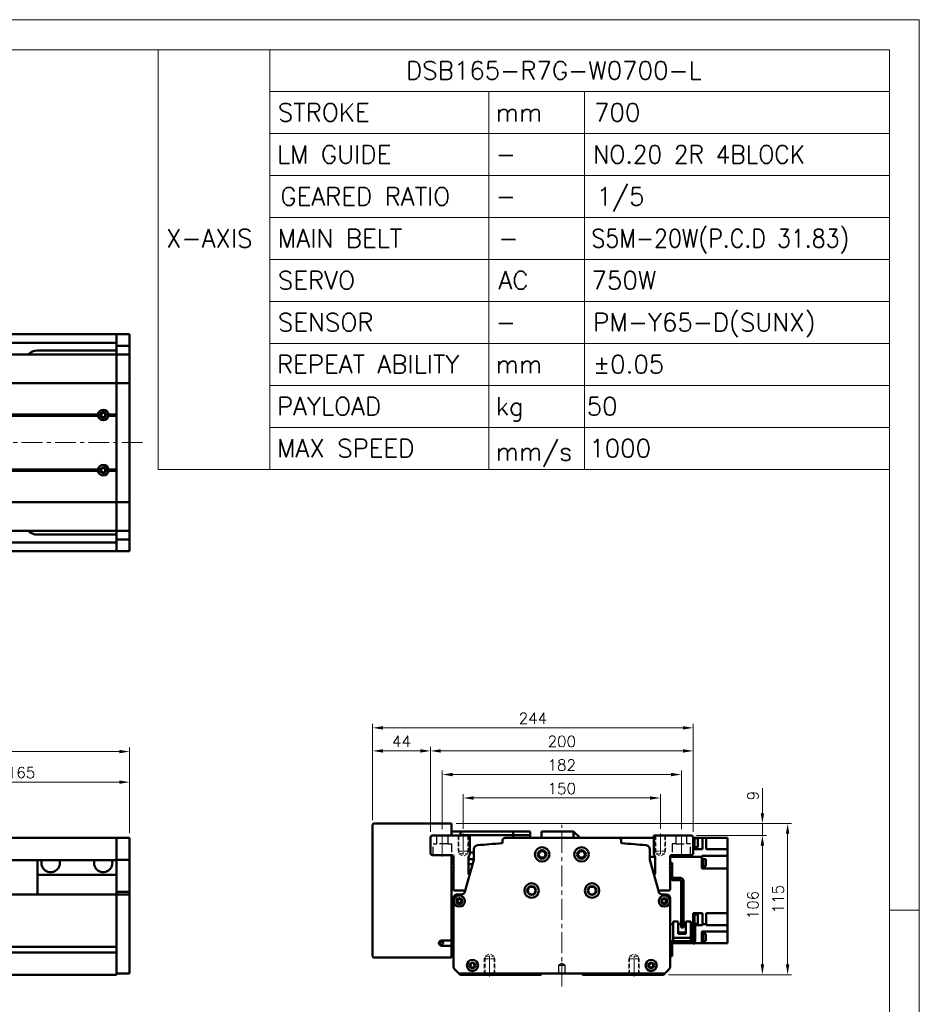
# Model space of a CAD drawing. Header units: millimetres. Extents: x 46891 to 50463, y 6223 to 9884.
# Tile 6 of 6: x 49778 to 50463, y 9135 to 9884. Entities that reach past the tile are written whole.
import ezdxf

# ---------------------------------------------------------------- set-up
doc = ezdxf.new("R2010")
doc.units = ezdxf.units.MM
doc.header["$LTSCALE"] = 0.5
for name, pattern in [('CENTER', [50.8, 31.75, -6.35, 6.35, -6.35]), ('HIDDEN', [9.525, 6.35, -3.175]), ('HIDDENX2', [19.05, 12.7, -6.35])]:
    doc.linetypes.add(name, pattern=pattern)
doc.layers.get('0').update_dxf_attribs({"lineweight": 20})
doc.layers.add('1', color=1, linetype='CENTER', lineweight=13)
doc.layers.add('외형선(ISO)', color=7, linetype='Continuous', lineweight=50)
doc.layers.add('2', color=2, linetype='HIDDENX2')
doc.styles.add('DSR TEXT', font='romans.shx', dxfattribs={"bigfont": 'whgtxt.shx'})
doc.styles.get("Standard").update_dxf_attribs({"font": 'romans.shx', "bigfont": 'whgtxt.shx'})
doc.dimstyles.new('DSR', dxfattribs={"dimscale": 2, "dimtxt": 3, "dimasz": 3, "dimexe": 0.5, "dimexo": 0.5, "dimgap": 0.5, "dimtad": 1, "dimdsep": 46, "dimtxsty": 'Standard', "dimcen": 2.5, "dimclrd": 4, "dimclre": 4, "dimclrt": 2, "dimadec": 0, "dimazin": 2, "dimtfac": 1, "dimtmove": 0, "dimatfit": 3, "dimfxl": 0, "dimlwd": -1, "dimlwe": -1, "dimarcsym": 0})

# ---------------------------------------------------------------- blocks, each defined once
blk = doc.blocks.new('A$C1C1952E1')
for p, q in [((293, 292), (293, 222)), ((311.67, 292), (311.67, 222)), ((311.67, 285), (415, 285)), ((348.18, 285), (348.18, 222)), ((364.13, 285), (364.13, 222)), ((311.67, 278), (415, 278)), ((311.67, 271), (415, 271)), ((311.67, 264), (415, 264)), ((311.67, 257), (415, 257)), ((311.67, 250), (415, 250)), ((311.67, 243), (415, 243)), ((311.67, 236), (415, 236)), ((311.67, 229), (415, 229)), ((293, 222), (415, 222))]:
    blk.add_line(p, q)
at = {"color": 1}
blk.add_lwpolyline([(0, 0), (420, 0), (420, 297), (0, 297)], close=True, dxfattribs=at)
at = {"color": 3}
blk.add_lwpolyline([(5, 5), (415, 5), (415, 292), (5, 292)], close=True, dxfattribs=at)
blk = doc.blocks.new('*D79')
at = {"color": 1, "linetype": 'ByBlock'}
for p, q in [((49696.92, 9277.17), (49696.92, 9307.08)), ((49861.92, 9265.17), (49861.92, 9307.08)), ((49704.72, 9304.08), (49854.12, 9304.08))]:
    blk.add_line(p, q, dxfattribs=at)
at = {"color": 1}
for points in [[(49704.72, 9305.38), (49704.72, 9302.78), (49696.92, 9304.08)], [(49854.12, 9305.38), (49854.12, 9302.78), (49861.92, 9304.08)]]:
    blk.add_solid(points, dxfattribs=at)
at = {"layer": 'Defpoints', "color": 0}
for p in [(49861.92, 9304.08), (49696.92, 9273.57), (49861.92, 9261.57)]:
    blk.add_point(p, dxfattribs=at)
at = {"color": 3, "insert": (49779.42, 9311.28), "char_height": 8.4, "attachment_point": 5, "style": 'DSR TEXT'}
blk.add_mtext('165', dxfattribs=at)
blk = doc.blocks.new('*D80')
at = {"color": 1, "linetype": 'ByBlock'}
for p, q in [((48791.92, 9265.17), (48791.92, 9330.33)), ((49861.92, 9265.17), (49861.92, 9330.33)), ((49854.12, 9327.33), (48799.72, 9327.33))]:
    blk.add_line(p, q, dxfattribs=at)
at = {"color": 1}
for points in [[(48799.72, 9328.63), (48799.72, 9326.03), (48791.92, 9327.33)], [(49854.12, 9328.63), (49854.12, 9326.03), (49861.92, 9327.33)]]:
    blk.add_solid(points, dxfattribs=at)
at = {"layer": 'Defpoints', "color": 0}
for p in [(48791.92, 9327.33), (48791.92, 9261.57), (49861.92, 9261.57)]:
    blk.add_point(p, dxfattribs=at)
at = {"color": 3, "insert": (49326.92, 9334.53), "char_height": 8.4, "attachment_point": 5, "style": 'DSR TEXT'}
blk.add_mtext('1070', dxfattribs=at)
blk = doc.blocks.new('A$C1E181772')
at = {"layer": '외형선(ISO)'}
for p, q in [((17.4, 71), (17.4, 59.6)), ((19, 71), (17.4, 71)), ((9, 22), (9, 57.5)), ((10.6, 57.5), (10.6, 22)), ((11.1, 59.6), (16.9, 59.6)), ((16.9, 58), (11.1, 58)), ((17.4, 59.6), (18.94, 59.6)), ((1.6, 25), (0, 25)), ((0, 22), (0, 25)), ((1.6, 25), (1.6, 22)), ((3.3, 26.5), (3.3, 14.1)), ((7, 26.5), (3.3, 26.5)), ((7, 17.1), (7, 26.5)), ((16.7, 26.5), (13, 26.5)), ((13, 26.5), (13, 17.1)), ((16.7, 14.1), (16.7, 26.5)), ((0, 22), (0, 12)), ((1.6, 12.1), (1.6, 22)), ((7, 18.1), (13, 18.1)), ((13, 17.8), (7, 17.8)), ((7, 17.1), (13, 17.1)), ((10.6, 22), (9, 22)), ((2, 10), (16.9, 10)), ((17, 11.6), (2.1, 11.6)), ((3.3, 11.6), (3.3, 14.1)), ((5.3, 14.1), (3.3, 14.1)), ((14.7, 14.1), (5.3, 14.1)), ((16.7, 14.1), (14.7, 14.1)), ((16.7, 14.1), (16.7, 11.6)), ((17.4, 9.5), (17.4, 3)), ((17.4, 0), (17.4, 3)), ((17.4, 0), (19, 0))]:
    blk.add_line(p, q, dxfattribs=at)
for centre, radius, start, end in [((16.9, 60.1), 0.5, 270, 0), ((11.1, 57.5), 2.1, 90, 180), ((11.1, 57.5), 0.5, 90, 180), ((16.9, 60.1), 2.1, 270, 346.22585), ((2, 12), 2, 179.99989, 269.99989), ((2.1, 12.1), 0.5, 179.99989, 269.99989), ((16.9, 9.5), 0.5, 359.99989, 89.99989), ((17, 9.6), 2, 0.24541, 89.99989)]:
    blk.add_arc(centre, radius, start, end, dxfattribs=at)
blk = doc.blocks.new('*D83')
at = {"color": 1, "linetype": 'ByBlock'}
for p, q in [((50116.01, 9268.61), (50116.01, 9295)), ((50258.21, 9292), (50123.81, 9292)), ((50266.01, 9268.61), (50266.01, 9295))]:
    blk.add_line(p, q, dxfattribs=at)
at = {"color": 1}
for points in [[(50123.81, 9293.3), (50123.81, 9290.7), (50116.01, 9292)], [(50258.21, 9293.3), (50258.21, 9290.7), (50266.01, 9292)]]:
    blk.add_solid(points, dxfattribs=at)
at = {"layer": 'Defpoints', "color": 0}
for p in [(50116.01, 9292), (50116.01, 9265.01), (50266.01, 9265.01)]:
    blk.add_point(p, dxfattribs=at)
at = {"color": 3, "insert": (50191.01, 9299.2), "char_height": 8.4, "attachment_point": 5, "style": 'DSR TEXT'}
blk.add_mtext('150', dxfattribs=at)
blk = doc.blocks.new('*D84')
at = {"color": 1, "linetype": 'ByBlock'}
for p, q in [((50100.01, 9268.17), (50100.01, 9312.83)), ((50282.01, 9268.17), (50282.01, 9312.83)), ((50274.21, 9309.83), (50107.81, 9309.83))]:
    blk.add_line(p, q, dxfattribs=at)
at = {"color": 1}
for points in [[(50107.81, 9311.13), (50107.81, 9308.53), (50100.01, 9309.83)], [(50274.21, 9311.13), (50274.21, 9308.53), (50282.01, 9309.83)]]:
    blk.add_solid(points, dxfattribs=at)
at = {"layer": 'Defpoints', "color": 0}
for p in [(50100.01, 9309.83), (50100.01, 9264.57), (50282.01, 9264.57)]:
    blk.add_point(p, dxfattribs=at)
at = {"color": 3, "insert": (50191.01, 9317.03), "char_height": 8.4, "attachment_point": 5, "style": 'DSR TEXT'}
blk.add_mtext('182', dxfattribs=at)
blk = doc.blocks.new('*D85')
at = {"color": 1, "linetype": 'ByBlock'}
for p, q in [((50091.01, 9266.17), (50091.01, 9330.83)), ((50283.21, 9327.83), (50098.81, 9327.83)), ((50291.01, 9266.17), (50291.01, 9330.83))]:
    blk.add_line(p, q, dxfattribs=at)
at = {"color": 1}
for points in [[(50098.81, 9329.13), (50098.81, 9326.53), (50091.01, 9327.83)], [(50283.21, 9329.13), (50283.21, 9326.53), (50291.01, 9327.83)]]:
    blk.add_solid(points, dxfattribs=at)
at = {"layer": 'Defpoints', "color": 0}
for p in [(50091.01, 9327.83), (50091.01, 9262.57), (50291.01, 9262.57)]:
    blk.add_point(p, dxfattribs=at)
at = {"color": 3, "insert": (50191.01, 9335.03), "char_height": 8.4, "attachment_point": 5, "style": 'DSR TEXT'}
blk.add_mtext('200', dxfattribs=at)
blk = doc.blocks.new('*D86')
at = {"color": 1, "linetype": 'ByBlock'}
for p, q in [((50047.01, 9275.17), (50047.01, 9330.83)), ((50083.21, 9327.83), (50054.81, 9327.83)), ((50091.01, 9266.17), (50091.01, 9330.83))]:
    blk.add_line(p, q, dxfattribs=at)
at = {"color": 1}
for points in [[(50054.81, 9329.13), (50054.81, 9326.53), (50047.01, 9327.83)], [(50083.21, 9329.13), (50083.21, 9326.53), (50091.01, 9327.83)]]:
    blk.add_solid(points, dxfattribs=at)
at = {"layer": 'Defpoints', "color": 0}
for p in [(50047.01, 9327.83), (50047.01, 9271.57), (50091.01, 9262.57)]:
    blk.add_point(p, dxfattribs=at)
at = {"color": 3, "insert": (50069.01, 9335.03), "char_height": 8.4, "attachment_point": 5, "style": 'DSR TEXT'}
blk.add_mtext('44', dxfattribs=at)
blk = doc.blocks.new('*D87')
at = {"color": 1, "linetype": 'ByBlock'}
for p, q in [((50047.01, 9275.17), (50047.01, 9348.37)), ((50054.81, 9345.37), (50283.21, 9345.37)), ((50291.01, 9266.17), (50291.01, 9348.37))]:
    blk.add_line(p, q, dxfattribs=at)
at = {"color": 1}
for points in [[(50054.81, 9346.67), (50054.81, 9344.07), (50047.01, 9345.37)], [(50283.21, 9346.67), (50283.21, 9344.07), (50291.01, 9345.37)]]:
    blk.add_solid(points, dxfattribs=at)
at = {"layer": 'Defpoints', "color": 0}
for p in [(50291.01, 9345.37), (50047.01, 9271.57), (50291.01, 9262.57)]:
    blk.add_point(p, dxfattribs=at)
at = {"color": 3, "insert": (50169.01, 9352.57), "char_height": 8.4, "attachment_point": 5, "style": 'DSR TEXT'}
blk.add_mtext('244', dxfattribs=at)
blk = doc.blocks.new('*D88')
at = {"color": 1, "linetype": 'ByBlock'}
for p, q in [((50293.61, 9263.57), (50346.69, 9263.57)), ((50343.69, 9255.77), (50343.69, 9165.37)), ((50272.11, 9157.57), (50346.69, 9157.57))]:
    blk.add_line(p, q, dxfattribs=at)
at = {"color": 1}
for points in [[(50342.39, 9255.77), (50344.99, 9255.77), (50343.69, 9263.57)], [(50342.39, 9165.37), (50344.99, 9165.37), (50343.69, 9157.57)]]:
    blk.add_solid(points, dxfattribs=at)
at = {"layer": 'Defpoints', "color": 0}
for p in [(50290.01, 9263.57), (50268.51, 9157.57), (50343.69, 9157.57)]:
    blk.add_point(p, dxfattribs=at)
at = {"color": 3, "insert": (50336.49, 9210.57), "char_height": 8.4, "attachment_point": 5, "rotation": 90, "style": 'DSR TEXT'}
blk.add_mtext('106', dxfattribs=at)
blk = doc.blocks.new('*D89')
at = {"color": 1, "linetype": 'ByBlock'}
for p, q in [((50343.69, 9280.37), (50343.69, 9299.37)), ((50110.61, 9272.57), (50346.69, 9272.57)), ((50343.69, 9263.57), (50343.69, 9272.57)), ((50293.61, 9263.57), (50346.69, 9263.57)), ((50343.69, 9255.77), (50343.69, 9247.97))]:
    blk.add_line(p, q, dxfattribs=at)
at = {"color": 1}
for points in [[(50342.39, 9280.37), (50344.99, 9280.37), (50343.69, 9272.57)], [(50342.39, 9255.77), (50344.99, 9255.77), (50343.69, 9263.57)]]:
    blk.add_solid(points, dxfattribs=at)
at = {"layer": 'Defpoints', "color": 0}
for p in [(50107.01, 9272.57), (50343.69, 9272.57), (50290.01, 9263.57)]:
    blk.add_point(p, dxfattribs=at)
at = {"color": 3, "insert": (50336.49, 9293.77), "char_height": 8.4, "attachment_point": 5, "rotation": 90, "style": 'DSR TEXT'}
blk.add_mtext('9', dxfattribs=at)
blk = doc.blocks.new('*D90')
at = {"color": 1, "linetype": 'ByBlock'}
for p, q in [((50110.61, 9272.57), (50365.88, 9272.57)), ((50362.88, 9264.77), (50362.88, 9165.37)), ((50272.11, 9157.57), (50365.88, 9157.57))]:
    blk.add_line(p, q, dxfattribs=at)
at = {"color": 1}
for points in [[(50361.58, 9264.77), (50364.18, 9264.77), (50362.88, 9272.57)], [(50361.58, 9165.37), (50364.18, 9165.37), (50362.88, 9157.57)]]:
    blk.add_solid(points, dxfattribs=at)
at = {"layer": 'Defpoints', "color": 0}
for p in [(50107.01, 9272.57), (50268.51, 9157.57), (50362.88, 9157.57)]:
    blk.add_point(p, dxfattribs=at)
at = {"color": 3, "insert": (50355.68, 9215.07), "char_height": 8.4, "attachment_point": 5, "rotation": 90, "style": 'DSR TEXT'}
blk.add_mtext('115', dxfattribs=at)

msp = doc.modelspace()

# ---------------------------------------------------------------- linework, layer by layer
at = {"color": 2, "linetype": 'HIDDEN'}
for p, q in [((50112.01159, 9263.5696), (50112.01159, 9251.5696)), ((50112.61159, 9262.9696), (50112.01159, 9263.5696)), ((50112.61159, 9262.9696), (50119.41159, 9262.9696)), ((50112.61159, 9262.9696), (50112.61159, 9249.5696)), ((50119.41159, 9262.9696), (50120.01159, 9263.5696)), ((50119.41159, 9262.9696), (50119.41159, 9249.5696)), ((50120.01159, 9263.5696), (50120.01159, 9251.5696)), ((50262.01159, 9263.5696), (50262.01159, 9251.5696)), ((50262.61159, 9262.9696), (50262.01159, 9263.5696)), ((50262.61159, 9262.9696), (50269.41159, 9262.9696)), ((50262.61159, 9262.9696), (50262.61159, 9249.5696)), ((50269.41159, 9262.9696), (50270.01159, 9263.5696)), ((50269.41159, 9262.9696), (50269.41159, 9249.5696)), ((50270.01159, 9263.5696), (50270.01159, 9251.5696)), ((50112.01159, 9251.5696), (50120.01159, 9251.5696)), ((50112.01159, 9251.5696), (50112.61159, 9250.53037)), ((50112.61159, 9249.5696), (50119.41159, 9249.5696)), ((50112.61159, 9249.5696), (50116.01159, 9247.60661)), ((50119.41159, 9249.5696), (50116.01159, 9247.60661)), ((50120.01159, 9251.5696), (50119.41159, 9250.53037)), ((50262.01159, 9251.5696), (50270.01159, 9251.5696)), ((50262.01159, 9251.5696), (50262.61159, 9250.53037)), ((50262.61159, 9249.5696), (50269.41159, 9249.5696)), ((50262.61159, 9249.5696), (50266.01159, 9247.60661)), ((50269.41159, 9249.5696), (50266.01159, 9247.60661)), ((50270.01159, 9251.5696), (50269.41159, 9250.53037)), ((50132.01159, 9169.5696), (50132.61159, 9170.60883)), ((50132.61159, 9171.5696), (50136.01159, 9173.53259)), ((50132.61159, 9171.5696), (50139.41159, 9171.5696)), ((50132.61159, 9158.1696), (50132.61159, 9171.5696)), ((50139.41159, 9171.5696), (50136.01159, 9173.53259)), ((50139.41159, 9158.1696), (50139.41159, 9171.5696)), ((50140.01159, 9169.5696), (50139.41159, 9170.60883)), ((50242.01159, 9169.5696), (50242.61159, 9170.60883)), ((50242.61159, 9171.5696), (50246.01159, 9173.53259)), ((50249.41159, 9171.5696), (50242.61159, 9171.5696)), ((50242.61159, 9158.1696), (50242.61159, 9171.5696)), ((50249.41159, 9171.5696), (50246.01159, 9173.53259)), ((50249.41159, 9158.1696), (50249.41159, 9171.5696)), ((50250.01159, 9169.5696), (50249.41159, 9170.60883)), ((50132.01159, 9169.5696), (50140.01159, 9169.5696)), ((50132.01159, 9157.5696), (50132.01159, 9169.5696)), ((50140.01159, 9157.5696), (50140.01159, 9169.5696)), ((50250.01159, 9169.5696), (50242.01159, 9169.5696)), ((50242.01159, 9157.5696), (50242.01159, 9169.5696)), ((50250.01159, 9157.5696), (50250.01159, 9169.5696)), ((50132.61159, 9158.1696), (50132.01159, 9157.5696)), ((50132.61159, 9158.1696), (50139.41159, 9158.1696)), ((50139.41159, 9158.1696), (50140.01159, 9157.5696)), ((50242.61159, 9158.1696), (50242.01159, 9157.5696)), ((50249.41159, 9158.1696), (50242.61159, 9158.1696)), ((50249.41159, 9158.1696), (50250.01159, 9157.5696))]:
    msp.add_line(p, q, dxfattribs=at)
at = {"color": 1, "linetype": 'CENTER'}
for p, q in [((50116.01159, 9265.00514), (50116.01159, 9246.44044)), ((50266.01159, 9265.00514), (50266.01159, 9246.44044)), ((50136.01159, 9156.13405), (50136.01159, 9174.69876)), ((50246.01159, 9156.13405), (50246.01159, 9174.69876))]:
    msp.add_line(p, q, dxfattribs=at)
at = {"color": 1}
msp.add_line((50463.13132, 9206.60102), (50440.31632, 9206.60102), dxfattribs=at)
at = {"layer": '1'}
for p, q in [((49871.91565, 9562.40815), (48781.91565, 9562.40815)), ((50191.01159, 9148.5696), (50191.01159, 9271.5696)), ((50100.01159, 9247.5696), (50100.01159, 9264.5696)), ((50282.01159, 9247.5696), (50282.01159, 9264.5696))]:
    msp.add_line(p, q, dxfattribs=at)
at = {"layer": '2'}
for p, q in [((50095.76159, 9257.0696), (50095.76159, 9263.5696)), ((50104.26159, 9263.5696), (50104.26159, 9257.0696)), ((50277.76159, 9263.5696), (50277.76159, 9257.0696)), ((50286.26159, 9257.0696), (50286.26159, 9263.5696)), ((50093.01159, 9257.0696), (50095.76159, 9257.0696)), ((50093.01159, 9248.5696), (50093.01159, 9257.0696)), ((50104.26159, 9257.0696), (50095.76159, 9257.0696)), ((50104.26159, 9257.0696), (50107.01159, 9257.0696)), ((50107.01159, 9257.0696), (50107.01159, 9248.5696)), ((50277.76159, 9257.0696), (50275.01159, 9257.0696)), ((50275.01159, 9257.0696), (50275.01159, 9248.5696)), ((50277.76159, 9257.0696), (50286.26159, 9257.0696)), ((50289.01159, 9257.0696), (50286.26159, 9257.0696)), ((50289.01159, 9248.5696), (50289.01159, 9257.0696)), ((50191.01159, 9166.07175), (50188.51159, 9164.5696)), ((50188.51159, 9164.5696), (50188.51159, 9158.5696)), ((50193.51159, 9164.5696), (50188.51159, 9164.5696)), ((50193.51159, 9164.5696), (50191.01159, 9166.07175)), ((50193.51159, 9158.5696), (50193.51159, 9164.5696))]:
    msp.add_line(p, q, dxfattribs=at)
at = {"layer": '외형선(ISO)'}
for p, q in [((49071.91565, 9644.90815), (49851.91565, 9644.90815)), ((49851.91565, 9644.90815), (49851.91565, 9641.90815)), ((49851.91565, 9641.90815), (49851.91565, 9644.90815)), ((49851.91565, 9644.90815), (49861.91565, 9644.90815)), ((49861.91565, 9644.90815), (49861.91565, 9641.90815)), ((49071.91565, 9638.40815), (49851.91565, 9638.40815)), ((49851.91565, 9639.40815), (49851.91565, 9641.90815)), ((49851.91565, 9641.90815), (49851.91565, 9638.96855)), ((49851.91565, 9638.96855), (49851.91565, 9636.16851)), ((49851.91565, 9636.16851), (49851.91565, 9629.47481)), ((49851.91565, 9636.16851), (49861.91565, 9636.16851)), ((49861.91565, 9638.96855), (49861.91565, 9641.90815)), ((49861.91565, 9636.16851), (49861.91565, 9638.96855)), ((49861.91565, 9629.47481), (49861.91565, 9636.16851)), ((49851.91565, 9629.40815), (48801.91565, 9629.40815)), ((49851.91565, 9632.40815), (49791.91565, 9632.40815)), ((49851.91565, 9629.47481), (49851.91565, 9629.40815)), ((49851.91565, 9629.47481), (49861.91565, 9629.47481)), ((49851.91565, 9626.71179), (49851.91565, 9629.40815)), ((49851.91565, 9629.40815), (49861.91565, 9629.40815)), ((49851.91565, 9629.40815), (49851.91565, 9626.71179)), ((49861.91565, 9629.40815), (49861.91565, 9629.47481)), ((49861.91565, 9629.40815), (49861.91565, 9626.71179)), ((49851.91565, 9608.10367), (49851.91565, 9626.71179)), ((49851.91565, 9626.71179), (49851.91565, 9608.10367)), ((49861.91565, 9626.71179), (49861.91565, 9608.10367)), ((49851.91565, 9607.63556), (48801.91565, 9607.63556)), ((49851.91565, 9608.10367), (49851.91565, 9607.63556)), ((49851.91565, 9607.63556), (49851.91565, 9608.10367)), ((49851.91565, 9605.63556), (49851.91565, 9607.63556)), ((49851.91565, 9607.63556), (49861.91565, 9607.63556)), ((49851.91565, 9607.63556), (49851.91565, 9605.63556)), ((49851.91565, 9605.63556), (49851.91565, 9519.18074)), ((49851.91565, 9583.90815), (49851.91565, 9605.63556)), ((49861.91565, 9607.63556), (49861.91565, 9608.10367)), ((49861.91565, 9607.63556), (49861.91565, 9605.63556)), ((49861.91565, 9519.18074), (49861.91565, 9605.63556)), ((49838.41565, 9583.40815), (48815.41565, 9583.40815)), ((49837.94702, 9583.90815), (48815.88428, 9583.90815)), ((49837.94702, 9582.90815), (48815.88428, 9582.90815)), ((49851.91565, 9583.40815), (49845.41565, 9583.40815)), ((49851.91565, 9583.90815), (49845.88428, 9583.90815)), ((49851.91565, 9582.90815), (49845.88428, 9582.90815)), ((49851.91565, 9541.90815), (49851.91565, 9582.90815)), ((49838.41565, 9541.40815), (48815.41565, 9541.40815)), ((49837.94702, 9541.90815), (48815.88428, 9541.90815)), ((49837.94702, 9540.90815), (48815.88428, 9540.90815)), ((49851.91565, 9541.40815), (49845.41565, 9541.40815)), ((49851.91565, 9541.90815), (49845.88428, 9541.90815)), ((49851.91565, 9540.90815), (49845.88428, 9540.90815)), ((49851.91565, 9519.18074), (49851.91565, 9540.90815)), ((49851.91565, 9517.18074), (48801.91565, 9517.18074)), ((49851.91565, 9517.18074), (49851.91565, 9519.18074)), ((49851.91565, 9519.18074), (49851.91565, 9517.18074)), ((49851.91565, 9517.18074), (49851.91565, 9516.71263)), ((49851.91565, 9517.18074), (49861.91565, 9517.18074)), ((49851.91565, 9516.71263), (49851.91565, 9517.18074)), ((49851.91565, 9498.10451), (49851.91565, 9516.71263)), ((49851.91565, 9516.71263), (49851.91565, 9498.10451)), ((49861.91565, 9519.18074), (49861.91565, 9517.18074)), ((49861.91565, 9516.71263), (49861.91565, 9517.18074)), ((49861.91565, 9516.71263), (49861.91565, 9498.10451)), ((49851.91565, 9495.40815), (48801.91565, 9495.40815)), ((49791.91565, 9492.40815), (49851.91565, 9492.40815)), ((49851.91565, 9495.40815), (49851.91565, 9498.10451)), ((49851.91565, 9498.10451), (49851.91565, 9495.40815)), ((49851.91565, 9495.40815), (49851.91565, 9495.3415)), ((49851.91565, 9495.40815), (49861.91565, 9495.40815)), ((49851.91565, 9495.3415), (49851.91565, 9488.64779)), ((49851.91565, 9495.3415), (49861.91565, 9495.3415)), ((49861.91565, 9498.10451), (49861.91565, 9495.40815)), ((49861.91565, 9495.3415), (49861.91565, 9495.40815)), ((49861.91565, 9488.64779), (49861.91565, 9495.3415)), ((49071.91565, 9486.40815), (49851.91565, 9486.40815)), ((49851.91565, 9488.64779), (49851.91565, 9485.84775)), ((49851.91565, 9488.64779), (49861.91565, 9488.64779)), ((49851.91565, 9485.84775), (49851.91565, 9482.90815)), ((49851.91565, 9482.90815), (49851.91565, 9485.40815)), ((49861.91565, 9485.84775), (49861.91565, 9488.64779)), ((49861.91565, 9482.90815), (49861.91565, 9485.84775)), ((49071.91565, 9479.90815), (49851.91565, 9479.90815)), ((49851.91565, 9482.90815), (49851.91565, 9479.90815)), ((49851.91565, 9479.90815), (49851.91565, 9482.90815)), ((49851.91565, 9479.90815), (49861.91565, 9479.90815)), ((49861.91565, 9482.90815), (49861.91565, 9479.90815)), ((50047.01159, 9171.5696), (50047.01159, 9271.5696)), ((50048.01159, 9272.5696), (50107.01159, 9272.5696)), ((50107.01159, 9271.5696), (50107.01159, 9272.5696)), ((50107.01159, 9263.5696), (50107.01159, 9271.5696)), ((49851.91565, 9261.5696), (49071.91565, 9261.5696)), ((49851.91565, 9261.5696), (49851.91565, 9259.5696)), ((49851.91565, 9261.5696), (49861.91565, 9261.5696)), ((49851.91565, 9259.5696), (49851.91565, 9261.5696)), ((49861.91565, 9259.5696), (49861.91565, 9261.5696)), ((50091.01159, 9262.5696), (50092.01159, 9263.5696)), ((50091.01159, 9249.5696), (50091.01159, 9262.5696)), ((50092.01159, 9263.5696), (50121.01159, 9263.5696)), ((50107.01159, 9266.5696), (50114.01159, 9266.5696)), ((50114.01159, 9266.5696), (50114.01159, 9263.5696)), ((50154.01159, 9266.5696), (50114.01159, 9266.5696)), ((50114.01159, 9263.62181), (50154.01159, 9263.62181)), ((50121.01159, 9263.5696), (50121.01159, 9248.89414)), ((50147.78418, 9261.5696), (50234.239, 9261.5696)), ((50154.01159, 9263.62181), (50154.01159, 9266.5696)), ((50154.01159, 9266.5696), (50154.01159, 9263.62181)), ((50154.01159, 9266.5696), (50167.01159, 9266.5696)), ((50154.01159, 9261.5696), (50154.01159, 9263.62181)), ((50154.01159, 9261.5696), (50154.01159, 9263.62181)), ((50154.01159, 9263.62181), (50167.01159, 9263.62181)), ((50167.01159, 9266.5696), (50167.01159, 9263.62181)), ((50167.01159, 9263.62181), (50167.01159, 9261.5696)), ((50175.56159, 9266.5696), (50175.56159, 9261.5696)), ((50175.56159, 9266.5696), (50200.01159, 9266.5696)), ((50200.01159, 9261.5696), (50200.01159, 9266.5696)), ((50205.01159, 9261.5696), (50200.01159, 9266.5696)), ((50261.01159, 9261.5696), (50234.239, 9261.5696)), ((50261.01159, 9248.89414), (50261.01159, 9263.5696)), ((50261.01159, 9263.5696), (50290.01159, 9263.5696)), ((50290.01159, 9263.5696), (50291.01159, 9262.5696)), ((50291.01159, 9262.5696), (50291.01159, 9249.5696)), ((50291.01159, 9261.7895), (50292.01159, 9261.7895)), ((50292.01159, 9254.1895), (50292.01159, 9261.7895)), ((50293.01159, 9261.5696), (50292.01159, 9261.5696)), ((50292.01159, 9261.4895), (50294.61159, 9261.4895)), ((50293.01159, 9261.5696), (50298.01159, 9261.5696)), ((50293.01159, 9261.5696), (50293.01159, 9261.4895)), ((50294.61159, 9254.4895), (50294.61159, 9261.4895)), ((50298.01159, 9261.5696), (50301.01159, 9261.5696)), ((50298.01159, 9261.5696), (50298.01159, 9253.1696)), ((50317.01159, 9261.5696), (50301.01159, 9261.5696)), ((50301.01159, 9253.1696), (50301.01159, 9261.5696)), ((50317.01159, 9257.1696), (50317.01159, 9261.5696)), ((49851.91565, 9258.05688), (49851.91565, 9259.5696)), ((49851.91565, 9259.5696), (49851.91565, 9258.05688)), ((49851.91565, 9257.5579), (49851.91565, 9258.05688)), ((49851.91565, 9258.05688), (49851.91565, 9257.5579)), ((49851.91565, 9257.5579), (49851.91565, 9256.01731)), ((49851.91565, 9256.01731), (49851.91565, 9257.5579)), ((49851.91565, 9256.01731), (49851.91565, 9253.03272)), ((49851.91565, 9253.03272), (49851.91565, 9256.01731)), ((49851.91565, 9245.25527), (49851.91565, 9253.03272)), ((49851.91565, 9253.03272), (49851.91565, 9245.25527)), ((49861.91565, 9259.5696), (49861.91565, 9258.05688)), ((49861.91565, 9258.05688), (49861.91565, 9257.5579)), ((49861.91565, 9256.01731), (49861.91565, 9257.5579)), ((49861.91565, 9253.03272), (49861.91565, 9256.01731)), ((49861.91565, 9253.03272), (49861.91565, 9245.25527)), ((50124.01159, 9245.25527), (50124.01159, 9253.03272)), ((50145.78418, 9258.05688), (50145.78418, 9259.5696)), ((50236.239, 9259.5696), (50236.239, 9258.05688)), ((50258.01159, 9253.03272), (50258.01159, 9245.25527)), ((50291.01159, 9254.1895), (50292.01159, 9254.1895)), ((50293.01159, 9253.13054), (50291.01159, 9253.13054)), ((50292.01159, 9254.4895), (50294.61159, 9254.4895)), ((50293.01159, 9253.1696), (50293.01159, 9254.4895)), ((50293.01159, 9253.1696), (50293.01159, 9253.13054)), ((50293.01159, 9253.1696), (50298.01159, 9253.1696)), ((50301.01159, 9253.1696), (50317.01159, 9253.1696)), ((50317.01159, 9257.1696), (50317.01159, 9253.1696)), ((50317.01159, 9253.01344), (50317.01159, 9253.1696)), ((50317.01159, 9253.01344), (50317.01159, 9247.93671)), ((49851.91565, 9244.89629), (49851.91565, 9245.25527)), ((49861.91565, 9245.25527), (49861.91565, 9244.89629)), ((50092.01159, 9248.5696), (50091.01159, 9249.5696)), ((50107.51159, 9248.5696), (50092.01159, 9248.5696)), ((50107.01159, 9183.5696), (50107.01159, 9248.5696)), ((50108.51159, 9241.0696), (50108.51159, 9247.5696)), ((50120.01159, 9245.89414), (50120.01159, 9234.5696)), ((50124.01159, 9245.5696), (50120.01159, 9245.5696)), ((50121.01159, 9250.4246), (50124.01159, 9250.4246)), ((50258.01159, 9247.23578), (50261.82822, 9247.23578)), ((50262.01159, 9234.5696), (50262.01159, 9245.89414)), ((50273.51159, 9247.5696), (50273.51159, 9241.0696)), ((50273.51159, 9247.23578), (50297.51159, 9247.23578)), ((50290.01159, 9248.5696), (50274.51159, 9248.5696)), ((50291.01159, 9249.5696), (50290.01159, 9248.5696)), ((50297.51159, 9247.93671), (50317.01159, 9247.93671)), ((50297.51159, 9247.93671), (50297.51159, 9247.90227)), ((50297.51159, 9247.23578), (50297.51159, 9247.90227)), ((50297.51159, 9247.23578), (50297.51159, 9238.2696)), ((50298.01159, 9245.76817), (50297.51159, 9245.76817)), ((50298.01159, 9239.76817), (50298.01159, 9245.76817)), ((50298.71159, 9245.71817), (50298.01159, 9245.71817)), ((50298.71159, 9239.81817), (50298.71159, 9245.71817)), ((50300.71159, 9245.51817), (50298.71159, 9245.51817)), ((50300.71159, 9240.01817), (50300.71159, 9245.51817)), ((50317.01159, 9242.7696), (50317.01159, 9247.93671)), ((49851.91565, 9244.5696), (49071.91565, 9244.5696)), ((49791.91565, 9244.5696), (49791.91565, 9233.5696)), ((49851.91565, 9220.49266), (49851.91565, 9244.89629)), ((49851.91565, 9244.89629), (49861.91565, 9244.89629)), ((49861.91565, 9244.89629), (49861.91565, 9220.49266)), ((50109.01159, 9240.5696), (50108.51159, 9241.0696)), ((50108.51159, 9240.0696), (50109.01159, 9240.5696)), ((50108.51159, 9239.0696), (50108.51159, 9240.0696)), ((50109.01159, 9238.5696), (50108.51159, 9239.0696)), ((50108.51159, 9238.0696), (50109.01159, 9238.5696)), ((50108.51159, 9237.0696), (50108.51159, 9238.0696)), ((50117.25123, 9220.49266), (50123.94493, 9244.89629)), ((50120.01159, 9241.5696), (50123.03245, 9241.5696)), ((50258.07824, 9244.89629), (50264.77195, 9220.49266)), ((50273.51159, 9241.0696), (50273.01159, 9240.5696)), ((50273.01159, 9240.5696), (50273.51159, 9240.0696)), ((50273.51159, 9239.0696), (50273.01159, 9238.5696)), ((50273.01159, 9238.5696), (50273.51159, 9238.0696)), ((50273.51159, 9240.0696), (50273.51159, 9239.0696)), ((50273.51159, 9238.0696), (50273.51159, 9237.0696)), ((50298.01159, 9239.76817), (50297.51159, 9239.76817)), ((50297.51159, 9238.2696), (50317.01159, 9238.2696)), ((50298.71159, 9239.81817), (50298.01159, 9239.81817)), ((50300.71159, 9240.01817), (50298.71159, 9240.01817)), ((50317.01159, 9242.7696), (50317.01159, 9238.2696)), ((50317.01159, 9204.3696), (50317.01159, 9238.2696)), ((49791.91565, 9233.5696), (49851.91565, 9233.5696)), ((49791.91565, 9218.5696), (49791.91565, 9233.5696)), ((50109.01159, 9236.5696), (50108.51159, 9237.0696)), ((50108.51159, 9236.0696), (50109.01159, 9236.5696)), ((50108.51159, 9222.5696), (50108.51159, 9236.0696)), ((50273.51159, 9237.0696), (50273.01159, 9236.5696)), ((50273.01159, 9236.5696), (50273.51159, 9236.0696)), ((50273.51159, 9236.0696), (50273.51159, 9222.5696)), ((48801.91565, 9218.5696), (49851.91565, 9218.5696)), ((49851.91565, 9218.5696), (49851.91565, 9220.49266)), ((49851.91565, 9220.49266), (49861.91565, 9220.49266)), ((49851.91565, 9215.5696), (49851.91565, 9218.5696)), ((49851.91565, 9218.5696), (49851.91565, 9215.5696)), ((49851.91565, 9218.5696), (49861.91565, 9218.5696)), ((49851.91565, 9215.5696), (49851.91565, 9179.0196)), ((49851.91565, 9163.81224), (49851.91565, 9215.5696)), ((49861.91565, 9220.49266), (49861.91565, 9218.5696)), ((49861.91565, 9215.5696), (49861.91565, 9218.5696)), ((49861.91565, 9215.5696), (49861.91565, 9163.81224)), ((50108.51159, 9163.81224), (50108.51159, 9215.5696)), ((50116.01159, 9221.5696), (50109.51159, 9221.5696)), ((50111.51159, 9218.5696), (50114.45119, 9218.5696)), ((50272.51159, 9221.5696), (50266.01159, 9221.5696)), ((50267.57199, 9218.5696), (50270.51159, 9218.5696)), ((50273.51159, 9215.5696), (50273.51159, 9163.81224)), ((50293.01159, 9204.37102), (50291.01159, 9204.37102)), ((50291.01159, 9201.1329), (50291.01159, 9204.37102)), ((50291.01159, 9203.65898), (50292.01159, 9203.65898)), ((50291.01159, 9201.1329), (50291.01159, 9198.58506)), ((50292.01159, 9196.56979), (50292.01159, 9203.65898)), ((50292.01159, 9203.35898), (50294.61159, 9203.35898)), ((50293.01159, 9204.37102), (50293.01159, 9204.3696)), ((50293.01159, 9204.3696), (50298.01159, 9204.3696)), ((50293.01159, 9203.35898), (50293.01159, 9204.3696)), ((50294.61159, 9196.35898), (50294.61159, 9203.35898)), ((50298.01159, 9204.3696), (50298.01159, 9195.90341)), ((50317.01159, 9204.3696), (50301.01159, 9204.3696)), ((50301.01159, 9204.3696), (50301.01159, 9195.90341)), ((50317.01159, 9204.3696), (50317.01159, 9200.3696)), ((50317.01159, 9195.24765), (50317.01159, 9200.3696)), ((50273.51159, 9195.90341), (50275.81161, 9195.90341)), ((50279.51161, 9195.90341), (50281.91159, 9195.90341)), ((50283.51159, 9195.90341), (50285.51161, 9195.90341)), ((50289.21161, 9195.90341), (50290.91159, 9195.90341)), ((50291.01159, 9196.56979), (50291.01159, 9198.58506)), ((50292.51159, 9196.35898), (50294.61159, 9196.35898)), ((50292.51159, 9195.24496), (50293.01159, 9195.24496)), ((50293.01159, 9196.35898), (50293.01159, 9195.24765)), ((50293.01159, 9195.24765), (50293.01159, 9195.24496)), ((50293.01159, 9195.24765), (50298.01159, 9195.24765)), ((50298.01159, 9195.90341), (50301.01159, 9195.90341)), ((50298.01159, 9195.90341), (50298.01159, 9195.24765)), ((50301.01159, 9195.24765), (50301.01159, 9195.90341)), ((50301.01159, 9195.24765), (50317.01159, 9195.24765)), ((50317.01159, 9195.23693), (50317.01159, 9195.24765)), ((50317.01159, 9195.23693), (50317.01159, 9190.4696)), ((50107.01159, 9185.5696), (50108.51159, 9185.5696)), ((50297.51159, 9190.4696), (50317.01159, 9190.4696)), ((50297.51159, 9190.4696), (50297.51159, 9190.12575)), ((50297.51159, 9181.5696), (50297.51159, 9190.12575)), ((50298.01159, 9189.00866), (50297.51159, 9189.00866)), ((50298.01159, 9183.00866), (50298.01159, 9189.00866)), ((50298.71159, 9188.95866), (50298.01159, 9188.95866)), ((50298.71159, 9183.05866), (50298.71159, 9188.95866)), ((50300.71159, 9188.75866), (50298.71159, 9188.75866)), ((50300.71159, 9183.25866), (50300.71159, 9188.75866)), ((50317.01159, 9190.4696), (50317.01159, 9185.9696)), ((50317.01159, 9181.5696), (50317.01159, 9185.9696)), ((49709.91565, 9178.8196), (49851.91565, 9178.8196)), ((50107.01159, 9183.5696), (50099.51159, 9183.5696)), ((50099.51159, 9179.5696), (50107.01159, 9179.5696)), ((50107.01159, 9184.97725), (50108.51159, 9184.97725)), ((50107.01159, 9179.5696), (50107.01159, 9183.5696)), ((50107.01159, 9171.5696), (50107.01159, 9179.5696)), ((50273.51159, 9181.5696), (50297.51159, 9181.5696)), ((50291.01159, 9181.5696), (50291.01159, 9181.3497)), ((50291.01159, 9181.3497), (50292.01159, 9181.3497)), ((50292.01159, 9181.3497), (50292.01159, 9181.5696)), ((50298.01159, 9183.00866), (50297.51159, 9183.00866)), ((50297.51159, 9181.5696), (50317.01159, 9181.5696)), ((50298.71159, 9183.05866), (50298.01159, 9183.05866)), ((50300.71159, 9183.25866), (50298.71159, 9183.25866)), ((49709.9052, 9174.3196), (49851.91565, 9174.3196)), ((49851.91565, 9174.1196), (49851.91565, 9163.81224)), ((50107.01159, 9170.5696), (50048.01159, 9170.5696)), ((50107.01159, 9176.5696), (50108.51159, 9176.5696)), ((50107.01159, 9170.5696), (50107.01159, 9171.5696)), ((49851.91565, 9161.69092), (49851.91565, 9163.81224)), ((49851.91565, 9163.81224), (49851.91565, 9161.69092)), ((49861.91565, 9161.69092), (49861.91565, 9163.81224)), ((48801.91565, 9157.5696), (49851.91565, 9157.5696)), ((49851.91565, 9161.69092), (49851.91565, 9157.5696)), ((49851.91565, 9158.5696), (49851.91565, 9161.69092)), ((49851.91565, 9158.5696), (49861.91565, 9158.5696)), ((49861.91565, 9161.69092), (49861.91565, 9158.5696)), ((50112.51159, 9158.5696), (50109.39027, 9161.69092)), ((50113.51159, 9157.5696), (50112.51159, 9158.5696)), ((50269.51159, 9158.5696), (50112.51159, 9158.5696)), ((50175.01159, 9157.5696), (50113.51159, 9157.5696)), ((50175.86514, 9158.42315), (50175.01159, 9157.5696)), ((50207.01159, 9157.5696), (50206.15804, 9158.42315)), ((50268.51159, 9157.5696), (50207.01159, 9157.5696)), ((50269.51159, 9158.5696), (50268.51159, 9157.5696)), ((50272.63291, 9161.69092), (50269.51159, 9158.5696))]:
    msp.add_line(p, q, dxfattribs=at)
for centre, radius in [((49841.91565, 9583.40815), 2.25), ((49841.91565, 9583.40815), 1.621), ((49841.91565, 9541.40815), 2.25), ((49841.91565, 9541.40815), 1.621), ((50176.01159, 9249.0696), 5.5), ((50206.01159, 9249.0696), 5.5), ((50176.01159, 9249.0696), 3.3), ((50176.01159, 9249.0696), 2.4585), ((50206.01159, 9249.0696), 3.3), ((50206.01159, 9249.0696), 2.4585), ((50168.01159, 9221.5696), 5.5), ((50168.01159, 9221.5696), 3.3), ((50168.01159, 9221.5696), 2.9585), ((50214.01159, 9221.5696), 5.5), ((50214.01159, 9221.5696), 3.3), ((50214.01159, 9221.5696), 2.9585), ((50113.01159, 9213.5696), 4.25), ((50113.01159, 9213.5696), 2.25), ((50269.01159, 9213.5696), 4.25), ((50269.01159, 9213.5696), 2.25), ((50099.51159, 9181.5696), 1.2295), ((50123.01159, 9164.5696), 4.25), ((50123.01159, 9164.5696), 2.25), ((50259.01159, 9164.5696), 4.25), ((50259.01159, 9164.5696), 2.25)]:
    msp.add_circle(centre, radius, dxfattribs=at)
for centre, radius, start, end in [((49791.91565, 9622.40815), 10, 90, 135.57299586), ((49841.91565, 9583.40815), 4, 7.18075589, 172.81924411), ((49841.91565, 9583.40815), 4, 187.18075578, 352.81924422), ((49841.91565, 9541.40815), 4, 7.18075578, 172.81924422), ((49841.91565, 9541.40815), 4, 187.18075578, 352.81924422), ((49791.91565, 9502.40815), 10, 224.42700385, 270), ((50048.01159, 9271.5696), 1, 90, 180), ((50147.78418, 9259.5696), 2, 89.99999994, 180), ((50234.239, 9259.5696), 2, 0, 89.99999994), ((50127.01159, 9253.03272), 3, 95.80911533, 180), ((50177.01159, 8761.5696), 497, 93.6564443, 95.80911533), ((50145.28418, 9258.05688), 0.5, 273.65644439, 0), ((50236.739, 9258.05688), 0.5, 180, 266.3435556), ((50205.01159, 8761.5696), 497, 84.19088456, 86.34355559), ((50255.01159, 9253.03272), 3, 0, 84.19088457), ((50107.51159, 9247.5696), 1, 0, 90), ((50125.01159, 9245.89414), 5, 143.13010235, 180), ((50123.01159, 9245.25527), 1, 338.96248892, 0), ((50259.01159, 9245.25527), 1, 180, 201.03751097), ((50257.01159, 9245.89414), 5, 0, 36.86989765), ((50274.51159, 9247.5696), 1, 90, 180), ((49801.91565, 9242.5696), 7, 163.3984504, 16.6015496), ((49841.91565, 9242.5696), 7, 163.3984504, 16.6015496), ((50121.01159, 9234.5696), 1, 180, 260.24123115), ((50261.01159, 9234.5696), 1, 279.75882445, 0), ((50109.51159, 9222.5696), 1, 180, 270), ((50272.51159, 9222.5696), 1, 270, 0), ((50111.51159, 9215.5696), 3, 89.99999994, 180), ((50113.01159, 9213.5696), 1.5, 41.40962211, 318.59037789), ((50114.45119, 9221.5696), 3, 269.99999994, 338.96248892), ((50116.01159, 9218.5696), 3, 61.42735458, 90), ((50266.01159, 9218.5696), 3, 90, 118.57262696), ((50267.57199, 9221.5696), 3, 201.03751097, 269.99999994), ((50269.01159, 9213.5696), 1.5, 221.40962211, 138.59037789), ((50270.51159, 9215.5696), 3, 0, 89.99999994), ((50114.51159, 9214.89247), 0.5, 221.40962211, 335.37911493), ((50114.51159, 9212.24672), 0.5, 24.62090608, 138.59037789), ((50113.01159, 9213.5696), 1.621, 328.98236195, 31.01763805), ((50267.51159, 9214.89247), 0.5, 204.62089557, 318.59037789), ((50267.51159, 9212.24672), 0.5, 41.40962211, 155.37910442), ((50099.51159, 9181.5696), 2, 90, 270), ((50048.01159, 9171.5696), 1, 180, 270), ((50111.51159, 9163.81224), 3, 180, 224.99999995), ((50123.01159, 9164.5696), 1.6, 134.4153086, 45.5846914), ((50121.5419, 9166.0696), 0.5, 314.4153086, 55.46539163), ((50124.48128, 9166.0696), 0.5, 124.5346146, 225.5846914), ((50259.01159, 9164.5696), 1.6, 134.4153086, 45.5846914), ((50257.5419, 9166.0696), 0.5, 314.4153086, 55.4653777), ((50260.48128, 9166.0696), 0.5, 124.53462853, 225.5846914), ((50270.51159, 9163.81224), 3, 314.99999994, 0), ((50176.2187, 9158.0696), 0.5, 90, 135), ((50205.80448, 9158.0696), 0.5, 45, 90)]:
    msp.add_arc(centre, radius, start, end, dxfattribs=at)
for points in [[(49837.94702, 9583.90815), (49838.18134, 9583.64246), (49838.41565, 9583.40815)], [(49838.41565, 9583.40815), (49838.18134, 9583.17384), (49837.94702, 9582.90815)], [(49845.41565, 9583.40815), (49845.64996, 9583.64246), (49845.88428, 9583.90815)], [(49845.88428, 9582.90815), (49845.64996, 9583.17384), (49845.41565, 9583.40815)], [(49837.94702, 9541.90815), (49838.18134, 9541.64246), (49838.41565, 9541.40815)], [(49838.41565, 9541.40815), (49838.18134, 9541.17384), (49837.94702, 9540.90815)], [(49845.41565, 9541.40815), (49845.64996, 9541.64246), (49845.88428, 9541.90815)], [(49845.88428, 9540.90815), (49845.64996, 9541.17384), (49845.41565, 9541.40815)]]:
    msp.add_open_spline(points, degree=2, dxfattribs=at)

# ---------------------------------------------------------------- block references
at = {"xscale": 4.563000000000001, "yscale": 4.563000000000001, "zscale": 4.563000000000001}
msp.add_blockref('A$C1C1952E1', (48546.67132, 8528.99552), dxfattribs=at)
at = {"xscale": -1}
msp.add_blockref('A$C1E181772', (50292.51162, 9171.56976), dxfattribs=at)

# ---------------------------------------------------------------- texts
at = {"color": 3, "style": 'DSR TEXT'}
for s, p in [('DSB165-R7G-W0700-L', (50072.40644, 9838.75558)), ('STROKE', (49974.85562, 9806.81458)), ('LM GUIDE', (49974.20261, 9774.87358)), ('X-AXIS', (49889.77994, 9710.99158)), ('MAIN BELT', (49974.85562, 9710.99158)), ('SERVO', (49974.85562, 9679.05058)), ('SENSOR', (49974.85562, 9647.10958)), ('REPEAT ABILITY', (49974.20261, 9615.16858)), ('PAYLOAD', (49974.20261, 9583.22758)), ('MAX SPEED', (49974.20261, 9551.28658))]:
    msp.add_text(s, height=13.713336, dxfattribs=at).set_placement(p)
at = {"color": 7, "style": 'DSR TEXT'}
for s, height, p in [('mm', 13.713336, (50140.80897, 9806.81458)), ('700', 13.713336, (50215.55679, 9806.81458)), ('-', 13.71334, (50140.80897, 9774.87358)), ('-', 13.71334, (50140.80897, 9742.93258)), ('-', 13.71334, (50142.76802, 9710.99158)), ('AC', 13.713336, (50142.76802, 9679.05058)), ('750W', 13.713336, (50213.59774, 9679.05058)), ('PM-Y65-D(SUNX)', 13.713336, (50214.90377, 9647.10958)), ('-', 13.71334, (50140.80897, 9647.10958)), ('±0.05', 13.713336, (50214.90377, 9615.16858)), ('mm', 13.713336, (50140.80897, 9615.16858)), ('kg', 13.713336, (50140.80897, 9583.22758)), ('50', 13.713336, (50209.96299, 9583.22758)), ('mm/s', 13.713336, (50140.80897, 9548.67452)), ('1000', 13.713336, (50211.92204, 9551.28658))]:
    msp.add_text(s, height=height, dxfattribs=at).set_placement(p)
for s, width, p in [('NO.20 2R 4BLOCK', 0.95, (50214.90377, 9774.87358)), ('S5M-20W(P.C.D 31.83)', 0.9, (50213.59774, 9710.99158))]:
    msp.add_text(s, height=13.713336, dxfattribs=dict(at, width=width)).set_placement(p)
at = {"color": 3, "insert": (49976.81467, 9756.64592), "char_height": 13.713336, "attachment_point": 1, "style": 'DSR TEXT'}
msp.add_mtext('GEARED RATIO', dxfattribs=at)
at = {"color": 7, "insert": (50217.51584, 9756.64592), "char_height": 13.713336, "attachment_point": 1, "style": 'DSR TEXT'}
msp.add_mtext('1/5', dxfattribs=at)

# ---------------------------------------------------------------- dimensions: what is measured, and where the dimension line sits
for base, p1, p2, angle, picture, middle in [((50291.01159, 9345.36839), (50047.01159, 9271.5696), (50291.01159, 9262.5696), 180, '*D87', (50169.01159, 9352.56839)), ((50047.01159, 9327.8315), (50091.01159, 9262.5696), (50047.01159, 9271.5696), 180, '*D86', (50069.01159, 9335.0315)), ((50091.01159, 9327.8315), (50291.01159, 9262.5696), (50091.01159, 9262.5696), 180, '*D85', (50191.01159, 9335.0315)), ((50100.01159, 9309.82791), (50282.01159, 9264.5696), (50100.01159, 9264.5696), 180, '*D84', (50191.01159, 9317.02791)), ((50116.01159, 9292.00256), (50266.01159, 9265.00514), (50116.01159, 9265.00514), 180, '*D83', (50191.01159, 9299.20256)), ((50362.8799, 9157.5696), (50107.01159, 9272.5696), (50268.51159, 9157.5696), 90, '*D90', (50355.6799, 9215.0696)), ((50343.68863, 9157.5696), (50290.01159, 9263.5696), (50268.51159, 9157.5696), 90, '*D88', (50336.48863, 9210.5696))]:
    dim = msp.add_linear_dim(base=base, p1=p1, p2=p2, angle=angle, dimstyle='DSR', override={"dimscale": 3, "dimtxt": 2.8, "dimasz": 2.600136, "dimexe": 1, "dimexo": 1.2, "dimgap": 1, "dimdec": 4, "dimtxsty": 'DSR TEXT', "dimclrd": 1, "dimclre": 1, "dimclrt": 3, "dimtdec": 4, "dimtix": 1})
    dim.commit()
    dim.dimension.update_dxf_attribs({"geometry": picture, "text_midpoint": middle})
for base, p1, p2, picture, middle in [((48791.91565, 9327.32939), (49861.91565, 9261.5696), (48791.91565, 9261.5696), '*D80', (49326.91565, 9334.52939)), ((49861.91565, 9304.07631), (49696.91565, 9273.5696), (49861.91565, 9261.5696), '*D79', (49779.41565, 9311.27631))]:
    dim = msp.add_linear_dim(base=base, p1=p1, p2=p2, dimstyle='DSR', override={"dimscale": 3, "dimtxt": 2.8, "dimasz": 2.600136, "dimexe": 1, "dimexo": 1.2, "dimgap": 1, "dimdec": 4, "dimtxsty": 'DSR TEXT', "dimclrd": 1, "dimclre": 1, "dimclrt": 3, "dimtdec": 4, "dimtix": 1})
    dim.commit()
    dim.dimension.update_dxf_attribs({"geometry": picture, "text_midpoint": middle})
dim = msp.add_linear_dim(base=(50343.68863, 9272.5696), p1=(50290.01159, 9263.5696), p2=(50107.01159, 9272.5696), angle=90, dimstyle='DSR', override={"dimscale": 3, "dimtxt": 2.8, "dimasz": 2.600136, "dimexe": 1, "dimexo": 1.2, "dimgap": 1, "dimdec": 4, "dimtxsty": 'DSR TEXT', "dimclrd": 1, "dimclre": 1, "dimclrt": 3, "dimtdec": 4, "dimtix": 1})
dim.commit()
dim.dimension.update_dxf_attribs({"geometry": '*D89', "text_midpoint": (50343.68863, 9293.77041), "dimtype": 160})

doc.saveas('drawing.dxf')
